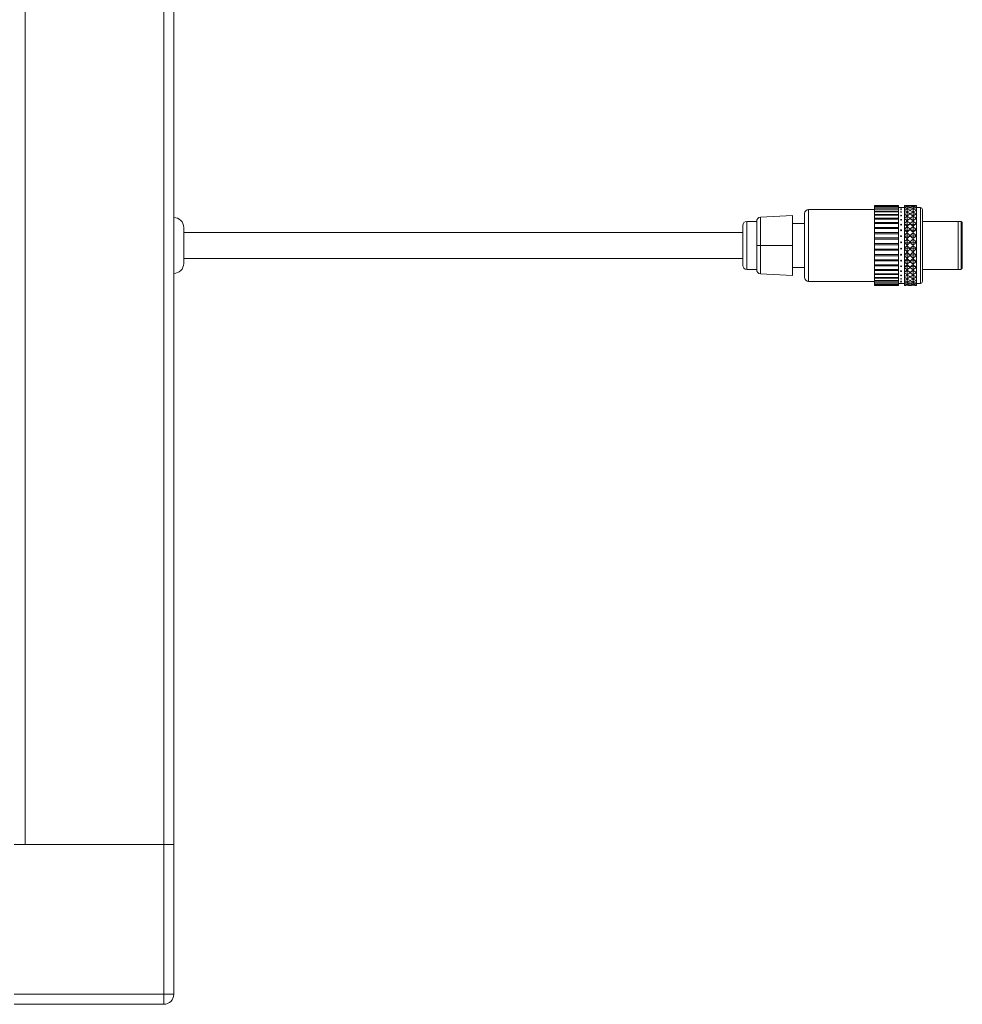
# Model space of a CAD drawing. Header units: millimetres. Extents: x 16 to 409, y 22 to 271.
# Tile 2 of 8: x 141 to 200, y 22 to 83. Entities that reach past the tile are written whole.
import ezdxf

# ---------------------------------------------------------------- set-up
doc = ezdxf.new("R2010")
doc.units = ezdxf.units.MM

msp = doc.modelspace()

# ---------------------------------------------------------------- linework, layer by layer
at = {"color": 7, "linetype": 'Continuous', "lineweight": 15}
for p, q in [((140.9119, 106.5055), (140.9119, 31.5055)), ((149.5798, 31.5055), (149.5798, 106.5055)), ((150.2048, 106.5055), (150.2048, 31.5055)), ((195.5798, 71.5052), (194.0798, 71.5052)), ((194.0798, 71.5052), (194.0798, 71.4862)), ((195.5798, 71.4862), (195.5798, 71.5052)), ((195.9548, 71.5052), (195.9548, 71.4769)), ((196.1213, 71.4326), (196.1213, 71.4957)), ((196.4963, 71.4326), (196.4963, 71.4957)), ((196.7048, 71.5055), (196.7048, 69.0055)), ((186.9417, 70.775), (188.9548, 70.8805)), ((188.9548, 69.0055), (188.9548, 70.8805)), ((189.7048, 67.0055), (189.7048, 71.0055)), ((189.9548, 71.2555), (189.9548, 66.7555)), ((195.5798, 71.4862), (194.0798, 71.4862)), ((194.0798, 71.4756), (194.0798, 71.4862)), ((195.5798, 71.4756), (194.0798, 71.4756)), ((194.0798, 71.4756), (194.0798, 71.4189)), ((195.5798, 71.4189), (194.0798, 71.4189)), ((194.0798, 71.3979), (194.0798, 71.4189)), ((195.5798, 71.3979), (194.0798, 71.3979)), ((194.0798, 71.3979), (194.0798, 71.3046)), ((195.5798, 71.3046), (194.0798, 71.3046)), ((194.0798, 71.2736), (194.0798, 71.3046)), ((195.5798, 71.2736), (194.0798, 71.2736)), ((194.0798, 71.2736), (194.0798, 71.1456)), ((195.5798, 71.1456), (194.0798, 71.1456)), ((194.0798, 71.1052), (194.0798, 71.1456)), ((195.5798, 71.1052), (194.0798, 71.1052)), ((194.0798, 71.1052), (194.0798, 70.9449)), ((195.5798, 70.9449), (194.0798, 70.9449)), ((194.0798, 70.8959), (194.0798, 70.9449)), ((195.5798, 70.8959), (194.0798, 70.8959)), ((194.0798, 70.8959), (194.0798, 70.7065)), ((195.5798, 71.4756), (195.5798, 71.4862)), ((195.5798, 71.4189), (195.5798, 71.4756)), ((195.5798, 71.3979), (195.5798, 71.4189)), ((195.5798, 71.3046), (195.5798, 71.3979)), ((195.5798, 71.2736), (195.5798, 71.3046)), ((195.5798, 71.1456), (195.5798, 71.2736)), ((195.5798, 71.1052), (195.5798, 71.1456)), ((195.5798, 70.9449), (195.5798, 71.1052)), ((195.5798, 70.8959), (195.5798, 70.9449)), ((195.5798, 70.7065), (195.5798, 70.8959)), ((195.7463, 70.8617), (195.7152, 70.8797)), ((195.7463, 71.3428), (195.7463, 71.353)), ((195.7463, 71.2416), (195.7463, 71.2616)), ((195.7463, 71.0794), (195.7463, 71.1087)), ((195.7463, 70.8617), (195.7463, 70.8985)), ((195.7463, 70.8617), (195.7775, 70.8797)), ((195.9548, 71.4769), (195.9548, 71.4654)), ((195.9548, 71.4654), (195.9548, 71.3812)), ((195.9548, 71.3812), (195.9548, 71.3584)), ((195.9548, 71.3584), (195.9548, 71.2206)), ((195.9548, 71.2206), (195.9548, 71.1873)), ((195.9548, 71.1873), (195.9548, 70.9996)), ((195.9548, 70.9996), (195.9548, 70.9579)), ((196.1213, 70.8617), (195.9548, 70.9579)), ((195.9548, 70.9579), (195.9548, 70.9566)), ((195.9548, 70.9566), (195.9548, 70.7243)), ((196.1213, 71.3008), (196.1213, 71.4253)), ((196.1213, 71.1064), (196.1213, 71.289)), ((196.1213, 70.8617), (196.1213, 71.0903)), ((196.1213, 70.8617), (196.3088, 70.97)), ((196.3088, 71.4737), (196.3088, 71.469)), ((196.3088, 71.3746), (196.3088, 71.3654)), ((196.3088, 71.2109), (196.3088, 71.1973)), ((196.3088, 70.9871), (196.3088, 70.97)), ((196.3088, 70.97), (196.3088, 70.9695)), ((196.4963, 70.8617), (196.3088, 70.97)), ((196.4963, 71.3008), (196.4963, 71.4253)), ((196.4963, 71.1064), (196.4963, 71.289)), ((196.4963, 70.8617), (196.4963, 71.0903)), ((196.4963, 70.8617), (196.6982, 70.9783)), ((196.9548, 66.6305), (196.9548, 71.3805)), ((197.0798, 71.2555), (197.0798, 66.7555)), ((186.0798, 70.5055), (186.0798, 67.5055)), ((186.7048, 69.0055), (186.7048, 70.5253)), ((186.9417, 70.775), (186.9417, 69.0055)), ((195.5798, 70.7065), (194.0798, 70.7065)), ((194.0798, 70.6498), (194.0798, 70.7065)), ((195.5798, 70.6498), (194.0798, 70.6498)), ((194.0798, 70.6498), (194.0798, 70.4349)), ((195.5798, 70.4349), (194.0798, 70.4349)), ((194.0798, 70.3717), (194.0798, 70.4349)), ((195.5798, 70.3717), (194.0798, 70.3717)), ((194.0798, 70.3717), (194.0798, 70.1356)), ((195.5798, 70.6498), (195.5798, 70.7065)), ((195.5798, 70.4349), (195.5798, 70.6498)), ((195.5798, 70.3717), (195.5798, 70.4349)), ((195.5798, 70.1356), (195.5798, 70.3717)), ((195.7463, 70.5986), (195.7152, 70.614)), ((195.7463, 70.292), (195.7152, 70.3045)), ((195.7463, 70.8617), (195.7463, 70.8606)), ((195.7463, 70.5986), (195.7463, 70.6366)), ((195.7463, 70.5986), (195.7775, 70.614)), ((195.7463, 70.5986), (195.7463, 70.5912)), ((195.7463, 70.292), (195.7463, 70.3302)), ((195.7463, 70.292), (195.7775, 70.3045)), ((195.7463, 70.292), (195.7463, 70.2785)), ((195.9548, 70.7243), (195.9548, 70.6812)), ((196.1213, 70.5986), (195.9548, 70.6812)), ((195.9548, 70.6812), (195.9548, 70.6728)), ((195.9548, 70.6728), (195.9548, 70.402)), ((195.9548, 70.402), (195.9548, 70.3587)), ((196.1213, 70.292), (195.9548, 70.3587)), ((195.9548, 70.3587), (195.9548, 70.3434)), ((195.9548, 70.3434), (195.9548, 70.0417)), ((196.1213, 70.8617), (196.1213, 70.8547)), ((196.1213, 70.5986), (196.1213, 70.8348)), ((196.1213, 70.5986), (196.3088, 70.6916)), ((196.1213, 70.5986), (196.1213, 70.5526)), ((196.1213, 70.292), (196.1213, 70.5294)), ((196.1213, 70.292), (196.3088, 70.3671)), ((196.1213, 70.292), (196.1213, 70.2083)), ((196.3088, 70.7092), (196.3088, 70.6916)), ((196.3088, 70.6916), (196.3088, 70.6881)), ((196.4963, 70.5986), (196.3088, 70.6916)), ((196.3088, 70.3848), (196.3088, 70.3671)), ((196.3088, 70.3671), (196.3088, 70.3609)), ((196.4963, 70.292), (196.3088, 70.3671)), ((196.4963, 70.8617), (196.4963, 70.8547)), ((196.4963, 70.5986), (196.4963, 70.8348)), ((196.4963, 70.5986), (196.6982, 70.6987)), ((196.4963, 70.5986), (196.4963, 70.5526)), ((196.4963, 70.292), (196.4963, 70.5294)), ((196.4963, 70.292), (196.6982, 70.3729)), ((196.4963, 70.292), (196.4963, 70.2083)), ((199.3298, 70.5055), (199.3298, 69.0055)), ((199.3298, 70.5055), (199.3298, 69.0055)), ((199.5048, 69.0055), (199.5048, 70.5055)), ((199.5798, 70.4305), (199.5798, 69.0055)), ((150.8298, 70.1305), (150.8298, 67.8805)), ((185.8298, 67.7555), (185.8298, 70.2555)), ((195.5798, 70.1356), (194.0798, 70.1356)), ((194.0798, 70.067), (194.0798, 70.1356)), ((195.5798, 70.067), (194.0798, 70.067)), ((194.0798, 70.067), (194.0798, 69.8142)), ((195.5798, 69.8142), (194.0798, 69.8142)), ((194.0798, 69.7417), (194.0798, 69.8142)), ((195.5798, 69.7417), (194.0798, 69.7417)), ((194.0798, 69.7417), (194.0798, 69.4771)), ((195.5798, 70.067), (195.5798, 70.1356)), ((195.5798, 69.8142), (195.5798, 70.067)), ((195.5798, 69.7417), (195.5798, 69.8142)), ((195.5798, 69.4771), (195.5798, 69.7417)), ((195.7463, 69.9504), (195.7152, 69.9595)), ((195.7463, 69.9504), (195.7463, 69.9877)), ((195.7463, 69.9504), (195.7775, 69.9595)), ((195.7463, 69.9504), (195.7463, 69.9312)), ((195.9548, 70.0417), (195.9548, 69.9993)), ((196.1213, 69.9504), (195.9548, 69.9993)), ((195.9548, 69.9993), (195.9548, 69.9776)), ((195.9548, 69.9776), (195.9548, 69.6531)), ((195.9548, 69.6531), (195.9548, 69.6128)), ((196.1213, 69.9504), (196.1213, 70.1824)), ((196.1213, 69.9504), (196.3088, 70.0055)), ((196.1213, 69.9504), (196.1213, 69.8311)), ((196.1213, 69.5829), (196.1213, 69.8033)), ((196.3088, 70.0228), (196.3088, 70.0055)), ((196.3088, 70.0055), (196.3088, 69.9966)), ((196.4963, 69.9504), (196.3088, 70.0055)), ((196.4963, 69.9504), (196.4963, 70.1824)), ((196.4963, 69.9504), (196.6982, 70.0097)), ((196.4963, 69.9504), (196.4963, 69.8311)), ((196.4963, 69.5829), (196.4963, 69.8033)), ((195.5798, 69.4771), (194.0798, 69.4771)), ((194.0798, 69.402), (194.0798, 69.4771)), ((195.5798, 69.402), (194.0798, 69.402)), ((194.0798, 69.402), (194.0798, 69.1308)), ((195.5798, 69.1308), (194.0798, 69.1308)), ((194.0798, 69.0546), (194.0798, 69.1308)), ((195.5798, 69.0546), (194.0798, 69.0546)), ((194.0798, 69.0546), (194.0798, 68.7821)), ((195.5798, 69.402), (195.5798, 69.4771)), ((195.5798, 69.1308), (195.5798, 69.402)), ((195.5798, 69.0546), (195.5798, 69.1308)), ((195.5798, 68.7821), (195.5798, 69.0546)), ((195.7463, 69.5829), (195.7152, 69.5885)), ((195.7463, 69.1997), (195.7152, 69.2016)), ((195.7463, 69.5829), (195.7463, 69.6184)), ((195.7463, 69.5829), (195.7775, 69.5885)), ((195.7463, 69.5829), (195.7463, 69.5585)), ((195.7463, 69.1997), (195.7463, 69.2324)), ((195.7463, 69.1997), (195.7775, 69.2016)), ((195.7463, 69.1997), (195.7463, 69.1708)), ((196.1213, 69.5829), (195.9548, 69.6128)), ((195.9548, 69.6128), (195.9548, 69.5852)), ((195.9548, 69.5852), (195.9548, 69.2468)), ((195.9548, 69.2468), (195.9548, 69.2098)), ((196.1213, 69.1997), (195.9548, 69.2098)), ((195.9548, 69.2098), (195.9548, 69.177)), ((195.9548, 69.177), (195.9548, 68.8339)), ((196.1213, 69.5829), (196.3088, 69.6166)), ((196.1213, 69.5829), (196.1213, 69.4315)), ((196.1213, 69.1997), (196.1213, 69.4025)), ((196.1213, 69.1997), (196.3088, 69.2111)), ((196.1213, 69.1997), (196.1213, 69.0202)), ((196.3088, 69.633), (196.3088, 69.6166)), ((196.3088, 69.6166), (196.3088, 69.6053)), ((196.4963, 69.5829), (196.3088, 69.6166)), ((196.3088, 69.2262), (196.3088, 69.2111)), ((196.3088, 69.2111), (196.3088, 69.1977)), ((196.4963, 69.1997), (196.3088, 69.2111)), ((196.4963, 69.5829), (196.6982, 69.6192)), ((196.4963, 69.5829), (196.4963, 69.4315)), ((196.4963, 69.1997), (196.4963, 69.4025)), ((196.4963, 69.1997), (196.6982, 69.2119)), ((196.4963, 69.1997), (196.4963, 69.0202)), ((186.7048, 67.4856), (186.7048, 69.0055)), ((186.7048, 69.0055), (186.9417, 69.0055)), ((186.9417, 69.0055), (188.9548, 69.0055)), ((186.9417, 69.0055), (186.9417, 67.236)), ((188.9548, 67.1305), (188.9548, 69.0055)), ((195.5798, 68.7821), (194.0798, 68.7821)), ((194.0798, 68.7063), (194.0798, 68.7821)), ((195.5798, 68.7063), (194.0798, 68.7063)), ((194.0798, 68.7063), (194.0798, 68.4377)), ((195.5798, 68.4377), (194.0798, 68.4377)), ((194.0798, 68.3638), (194.0798, 68.4377)), ((195.5798, 68.7063), (195.5798, 68.7821)), ((195.5798, 68.4377), (195.5798, 68.7063)), ((195.5798, 68.3638), (195.5798, 68.4377)), ((195.7463, 68.8112), (195.7152, 68.8094)), ((195.7463, 68.4281), (195.7152, 68.4225)), ((195.7463, 68.8112), (195.7463, 68.8401)), ((195.7463, 68.8112), (195.7775, 68.8094)), ((195.7463, 68.8112), (195.7463, 68.7786)), ((195.7463, 68.4281), (195.7463, 68.4524)), ((195.7463, 68.4281), (195.7775, 68.4225)), ((195.7463, 68.4281), (195.7463, 68.3926)), ((195.9548, 68.8339), (195.9548, 68.8012)), ((196.1213, 68.8112), (195.9548, 68.8012)), ((195.9548, 68.8012), (195.9548, 68.7642)), ((195.9548, 68.7642), (195.9548, 68.4258)), ((196.1213, 68.4281), (195.9548, 68.3981)), ((195.9548, 68.4258), (195.9548, 68.3981)), ((196.1213, 68.8112), (196.1213, 68.9908)), ((196.1213, 68.8112), (196.3088, 68.7999)), ((196.1213, 68.8112), (196.1213, 68.6085)), ((196.1213, 68.4281), (196.1213, 68.5795)), ((196.1213, 68.4281), (196.3088, 68.3944)), ((196.1213, 68.4281), (196.1213, 68.2077)), ((196.3088, 68.8133), (196.3088, 68.7999)), ((196.4963, 68.8112), (196.3088, 68.7999)), ((196.3088, 68.7999), (196.3088, 68.7848)), ((196.4963, 68.4281), (196.3088, 68.3944)), ((196.4963, 68.8112), (196.4963, 68.9908)), ((196.4963, 68.8112), (196.6982, 68.799)), ((196.4963, 68.8112), (196.4963, 68.6085)), ((196.4963, 68.4281), (196.4963, 68.5795)), ((196.4963, 68.4281), (196.6982, 68.3918)), ((196.4963, 68.4281), (196.4963, 68.2077)), ((196.7048, 69.0055), (196.7048, 66.5055)), ((199.3298, 69.0055), (199.3298, 67.5055)), ((199.3298, 69.0055), (199.3298, 67.5055)), ((199.5048, 67.5055), (199.5048, 69.0055)), ((199.5798, 69.0055), (199.5798, 67.5805)), ((195.5798, 68.3638), (194.0798, 68.3638)), ((194.0798, 68.3638), (194.0798, 68.1044)), ((195.5798, 68.1044), (194.0798, 68.1044)), ((194.0798, 68.0337), (194.0798, 68.1044)), ((195.5798, 68.0337), (194.0798, 68.0337)), ((194.0798, 68.0337), (194.0798, 67.7887)), ((195.5798, 68.1044), (195.5798, 68.3638)), ((195.5798, 68.0337), (195.5798, 68.1044)), ((195.5798, 67.7887), (195.5798, 68.0337)), ((195.7463, 68.0606), (195.7152, 68.0515)), ((195.7463, 68.0606), (195.7463, 68.0798)), ((195.7463, 68.0606), (195.7775, 68.0515)), ((195.7463, 68.0606), (195.7463, 68.0233)), ((195.9548, 68.3981), (195.9548, 68.3579)), ((195.9548, 68.3579), (195.9548, 68.0334)), ((196.1213, 68.0606), (195.9548, 68.0116)), ((195.9548, 68.0334), (195.9548, 68.0116)), ((195.9548, 68.0116), (195.9548, 67.9693)), ((195.9548, 67.9693), (195.9548, 67.6676)), ((196.1213, 68.0606), (196.1213, 68.1798)), ((196.1213, 68.0606), (196.3088, 68.0055)), ((196.1213, 68.0606), (196.1213, 67.8286)), ((196.1213, 67.719), (196.1213, 67.8027)), ((196.3088, 68.4056), (196.3088, 68.3944)), ((196.3088, 68.3944), (196.3088, 68.3779)), ((196.4963, 68.0606), (196.3088, 68.0055)), ((196.3088, 68.0144), (196.3088, 68.0055)), ((196.3088, 68.0055), (196.3088, 67.9882)), ((196.4963, 68.0606), (196.4963, 68.1798)), ((196.4963, 68.0606), (196.6982, 68.0012)), ((196.4963, 68.0606), (196.4963, 67.8286)), ((196.4963, 67.719), (196.4963, 67.8027)), ((186.9417, 67.236), (188.9548, 67.1305)), ((195.5798, 67.7887), (194.0798, 67.7887)), ((194.0798, 67.7226), (194.0798, 67.7887)), ((195.5798, 67.7226), (194.0798, 67.7226)), ((194.0798, 67.7226), (194.0798, 67.4966)), ((195.5798, 67.4966), (194.0798, 67.4966)), ((194.0798, 67.4365), (194.0798, 67.4966)), ((195.5798, 67.4365), (194.0798, 67.4365)), ((194.0798, 67.4365), (194.0798, 67.2338)), ((195.5798, 67.2338), (194.0798, 67.2338)), ((194.0798, 67.1809), (194.0798, 67.2338)), ((195.5798, 67.1809), (194.0798, 67.1809)), ((194.0798, 67.1809), (194.0798, 67.0056)), ((195.5798, 67.7226), (195.5798, 67.7887)), ((195.5798, 67.4966), (195.5798, 67.7226)), ((195.5798, 67.4365), (195.5798, 67.4966)), ((195.5798, 67.2338), (195.5798, 67.4365)), ((195.5798, 67.1809), (195.5798, 67.2338)), ((195.5798, 67.0056), (195.5798, 67.1809)), ((195.7463, 67.719), (195.7152, 67.7065)), ((195.7463, 67.4124), (195.7152, 67.3969)), ((195.7463, 67.719), (195.7463, 67.7324)), ((195.7463, 67.719), (195.7775, 67.7065)), ((195.7463, 67.719), (195.7463, 67.6808)), ((195.7463, 67.4124), (195.7463, 67.4198)), ((195.7463, 67.4124), (195.7775, 67.3969)), ((195.7463, 67.4124), (195.7463, 67.3744)), ((196.1213, 67.719), (195.9548, 67.6523)), ((195.9548, 67.6676), (195.9548, 67.6523)), ((195.9548, 67.6523), (195.9548, 67.6089)), ((195.9548, 67.6089), (195.9548, 67.3382)), ((196.1213, 67.4124), (195.9548, 67.3298)), ((195.9548, 67.3382), (195.9548, 67.3298)), ((195.9548, 67.3298), (195.9548, 67.2867)), ((195.9548, 67.2867), (195.9548, 67.0543)), ((196.1213, 67.719), (196.3088, 67.6439)), ((196.1213, 67.719), (196.1213, 67.4816)), ((196.1213, 67.4124), (196.1213, 67.4584)), ((196.1213, 67.4124), (196.3088, 67.3194)), ((196.1213, 67.4124), (196.1213, 67.1762)), ((196.4963, 67.719), (196.3088, 67.6439)), ((196.3088, 67.6501), (196.3088, 67.6439)), ((196.3088, 67.6439), (196.3088, 67.6262)), ((196.4963, 67.4124), (196.3088, 67.3194)), ((196.3088, 67.3228), (196.3088, 67.3194)), ((196.3088, 67.3194), (196.3088, 67.3018)), ((196.4963, 67.719), (196.6982, 67.6381)), ((196.4963, 67.719), (196.4963, 67.4816)), ((196.4963, 67.4124), (196.4963, 67.4584)), ((196.4963, 67.4124), (196.6982, 67.3123)), ((196.4963, 67.4124), (196.4963, 67.1762)), ((195.5798, 67.0056), (194.0798, 67.0056)), ((194.0798, 66.9608), (194.0798, 67.0056)), ((195.5798, 66.9608), (194.0798, 66.9608)), ((194.0798, 66.9608), (194.0798, 66.8163)), ((195.5798, 66.8163), (194.0798, 66.8163)), ((194.0798, 66.7805), (194.0798, 66.8163)), ((195.5798, 66.7805), (194.0798, 66.7805)), ((194.0798, 66.7805), (194.0798, 66.6696)), ((195.5798, 66.6696), (194.0798, 66.6696)), ((194.0798, 66.6435), (194.0798, 66.6696)), ((195.5798, 66.6435), (194.0798, 66.6435)), ((194.0798, 66.6435), (194.0798, 66.5683)), ((195.5798, 66.5683), (194.0798, 66.5683)), ((194.0798, 66.5525), (194.0798, 66.5683)), ((195.5798, 66.9608), (195.5798, 67.0056)), ((195.5798, 66.8163), (195.5798, 66.9608)), ((195.5798, 66.7805), (195.5798, 66.8163)), ((195.5798, 66.6696), (195.5798, 66.7805)), ((195.5798, 66.6435), (195.5798, 66.6696)), ((195.5798, 66.5683), (195.5798, 66.6435)), ((195.5798, 66.5525), (195.5798, 66.5683)), ((195.7463, 67.1493), (195.7152, 67.1313)), ((195.7463, 67.1493), (195.7463, 67.1504)), ((195.7463, 67.1493), (195.7775, 67.1313)), ((195.7463, 67.1493), (195.7463, 67.1125)), ((195.7463, 66.9316), (195.7463, 66.9022)), ((195.7463, 66.7694), (195.7463, 66.7493)), ((195.7463, 66.6682), (195.7463, 66.658)), ((196.1213, 67.1493), (195.9548, 67.0531)), ((195.9548, 67.0543), (195.9548, 67.0531)), ((195.9548, 67.0531), (195.9548, 67.0113)), ((195.9548, 67.0113), (195.9548, 66.8237)), ((195.9548, 66.8237), (195.9548, 66.7904)), ((195.9548, 66.7904), (195.9548, 66.6525)), ((195.9548, 66.6525), (195.9548, 66.6298)), ((195.9548, 66.6298), (195.9548, 66.5456)), ((196.1213, 67.1493), (196.1213, 67.1562)), ((196.1213, 67.1493), (196.3088, 67.0409)), ((196.1213, 67.1493), (196.1213, 66.9207)), ((196.1213, 66.9046), (196.1213, 66.722)), ((196.1213, 66.7102), (196.1213, 66.5856)), ((196.1213, 66.5784), (196.1213, 66.5153)), ((196.4963, 67.1493), (196.3088, 67.0409)), ((196.3088, 67.0414), (196.3088, 67.0409)), ((196.3088, 67.0409), (196.3088, 67.0239)), ((196.3088, 66.8136), (196.3088, 66.8)), ((196.3088, 66.6456), (196.3088, 66.6363)), ((196.4963, 67.1493), (196.4963, 67.1562)), ((196.4963, 67.1493), (196.6982, 67.0326)), ((196.4963, 67.1493), (196.4963, 66.9207)), ((196.4963, 66.9046), (196.4963, 66.722)), ((196.4963, 66.7102), (196.4963, 66.5856)), ((196.4963, 66.5784), (196.4963, 66.5153)), ((195.5798, 66.5525), (194.0798, 66.5525)), ((194.0798, 66.5525), (194.0798, 66.5145)), ((195.5798, 66.5145), (194.0798, 66.5145)), ((194.0798, 66.5092), (194.0798, 66.5145)), ((195.5798, 66.5092), (194.0798, 66.5092)), ((195.5798, 66.5145), (195.5798, 66.5525)), ((195.5798, 66.5092), (195.5798, 66.5145)), ((195.9548, 66.5456), (195.9548, 66.5341)), ((195.9548, 66.5341), (195.9548, 66.5057)), ((196.3088, 66.542), (196.3088, 66.5373)), ((140.2048, 31.5055), (149.5798, 31.5055)), ((140.9119, 31.5055), (149.5798, 31.5055)), ((150.2048, 31.5055), (149.5798, 31.5055)), ((149.5798, 22.1305), (149.5798, 31.5055)), ((149.5798, 31.5055), (150.2048, 31.5055)), ((150.2048, 31.5055), (150.2048, 22.1305)), ((140.2048, 22.1305), (149.5798, 22.1305)), ((149.5798, 22.1305), (150.2048, 22.1305)), ((149.5798, 22.1305), (149.5798, 21.5055)), ((149.5798, 21.5055), (140.2048, 21.5055))]:
    msp.add_line(p, q, dxfattribs=at)
for centre, radius, start, end in [((189.9548, 71.0055), 0.25, 90, 180), ((196.9548, 71.2555), 0.125, 0, 90), ((150.2048, 70.1305), 0.625, 0, 90), ((186.0798, 70.2555), 0.25, 90, 180), ((186.9548, 70.5253), 0.25, 93, 180), ((150.2048, 67.8805), 0.625, 270, 0), ((186.0798, 67.7555), 0.25, 180, 270), ((186.9548, 67.4856), 0.25, 180, 267), ((189.9548, 67.0055), 0.25, 180, 270), ((196.9548, 66.7555), 0.125, 270, 0), ((149.5798, 22.1305), 0.625, 270, 0)]:
    msp.add_arc(centre, radius, start, end, dxfattribs=at)
for centre, major_axis, ratio, start_param, end_param in [((199.3337, 69.0055), (4.1865, -2.2107), 0.2788414, 2.5789646, 2.6417531), ((199.3337, 69.0055), (4.1713, -2.0227), 0.3522303, 2.6019411, 2.6647296), ((192.9089, 69.0055), (4.1865, 2.2107), 0.2788414, 0.4915548, 0.562628), ((192.9089, 69.0055), (4.1713, 2.0227), 0.3522303, 0.4685783, 0.5396515), ((199.7087, 69.0055), (4.1865, -2.2107), 0.2788414, 2.5789646, 2.6500379), ((199.7087, 69.0055), (4.1713, -2.0227), 0.3522303, 2.6019411, 2.6730143), ((193.2839, 69.0055), (4.1865, 2.2107), 0.2788414, 0.4858384, 0.562628), ((193.2839, 69.0055), (4.1713, 2.0227), 0.3522303, 0.4628619, 0.5396515), ((198.9587, 69.0055), (3.9772, -2.1002), 0.2788414, 2.6427595, 2.6557543), ((198.9587, 69.0055), (3.9627, -1.9216), 0.3522303, 2.665736, 2.6787308), ((198.9587, 69.0055), (3.9939, -2.2289), 0.2053473, 2.6106672, 2.6236619), ((198.9587, 69.0055), (3.9564, -1.681), 0.4240761, 2.6748325, 2.6878272), ((198.9587, 69.0055), (4.0084, -2.3151), 0.1322511, 2.5728012, 2.585796), ((198.9587, 69.0055), (3.9642, -1.3599), 0.4911811, 2.6634939, 2.6764886), ((198.9587, 69.0055), (4.0176, -2.3629), 0.0595822, 2.5315948, 2.5445895), ((198.9587, 69.0055), (3.9873, -0.9363), 0.5474087, 2.6244044, 2.6373991), ((198.9587, 69.0055), (4.02, -2.3744), 0.0128565, 3.7812177, 3.7942124), ((192.5339, 69.0055), (3.9772, 2.1002), 0.2788414, 0.4858384, 0.4988331), ((192.5339, 69.0055), (3.9627, 1.9216), 0.3522303, 0.4628619, 0.4758566), ((192.5339, 69.0055), (3.9939, 2.2289), 0.2053473, 0.5179307, 0.5309255), ((192.5339, 69.0055), (3.9564, 1.681), 0.4240761, 0.4537654, 0.4667602), ((192.5339, 69.0055), (4.0084, 2.3151), 0.1322511, 0.5557967, 0.5687914), ((192.5339, 69.0055), (3.9642, 1.3599), 0.4911811, 0.4651041, 0.4780988), ((192.5339, 69.0055), (4.0176, 2.3629), 0.0595822, 0.5970031, 0.6099979), ((192.5339, 69.0055), (3.9873, 0.9363), 0.5474087, 0.5041936, 0.5171883), ((192.5339, 69.0055), (4.02, 2.3744), 0.0128565, 5.6305655, 5.6435603), ((199.3337, 69.0055), (4.2041, -2.3462), 0.2053473, 2.5468723, 2.6096608), ((199.3337, 69.0055), (4.1646, -1.7694), 0.4240761, 2.6110376, 2.6738261), ((199.3337, 69.0055), (4.2194, -2.4369), 0.1322511, 2.5090063, 2.5717948), ((199.3337, 69.0055), (4.1728, -1.4315), 0.4911811, 2.599699, 2.6624874), ((199.3337, 69.0055), (4.2291, -2.4873), 0.0595822, 2.4677999, 2.5305884), ((199.3337, 69.0055), (4.1971, -0.9855), 0.5474087, 2.5606095, 2.623398), ((199.3337, 69.0055), (4.2315, -2.4994), 0.0128565, 3.7952188, 3.8580073), ((192.9089, 69.0055), (4.2041, 2.3462), 0.2053473, 0.5236471, 0.5947204), ((192.9089, 69.0055), (4.1646, 1.7694), 0.4240761, 0.4594819, 0.5305551), ((192.9089, 69.0055), (4.2194, 2.4369), 0.1322511, 0.5615131, 0.6325863), ((192.9089, 69.0055), (4.1728, 1.4315), 0.4911811, 0.4708205, 0.5418937), ((192.9089, 69.0055), (4.2291, 2.4873), 0.0595822, 0.6027195, 0.6737928), ((192.9089, 69.0055), (4.1971, 0.9855), 0.5474087, 0.50991, 0.5809832), ((192.9089, 69.0055), (4.2315, 2.4994), 0.0128565, 5.5667707, 5.6378439), ((199.7087, 69.0055), (4.2041, -2.3462), 0.2053473, 2.5468723, 2.6179455), ((199.7087, 69.0055), (4.1646, -1.7694), 0.4240761, 2.6110376, 2.6821108), ((199.7087, 69.0055), (4.2194, -2.4369), 0.1322511, 2.5090063, 2.5800796), ((199.7087, 69.0055), (4.1728, -1.4315), 0.4911811, 2.599699, 2.6707722), ((199.7087, 69.0055), (4.2291, -2.4873), 0.0595822, 2.4677999, 2.5388731), ((199.7087, 69.0055), (4.1971, -0.9855), 0.5474087, 2.5606095, 2.6316827), ((199.7087, 69.0055), (4.2315, -2.4994), 0.0128565, 3.7869341, 3.8580073), ((193.2839, 69.0055), (4.2041, 2.3462), 0.2053473, 0.5179307, 0.5947204), ((193.2839, 69.0055), (4.1646, 1.7694), 0.4240761, 0.4537654, 0.5305551), ((193.2839, 69.0055), (4.2194, 2.4369), 0.1322511, 0.5557967, 0.6325863), ((193.2839, 69.0055), (4.1728, 1.4315), 0.4911811, 0.4651041, 0.5418937), ((193.2839, 69.0055), (4.2291, 2.4873), 0.0595822, 0.5970031, 0.6737928), ((193.2839, 69.0055), (4.1971, 0.9855), 0.5474087, 0.5041936, 0.5809832), ((193.2839, 69.0055), (4.2315, 2.4994), 0.0128565, 5.5667707, 5.6435603), ((198.9587, 69.0055), (4.0132, -0.4031), 0.5832126, 2.5550753, 2.56807), ((198.9587, 69.0055), (4.0151, -2.3501), 0.0853468, 3.8235387, 3.8365334), ((198.9587, 69.0055), (4.0185, 0.1939), 0.5890505, 2.4681516, 2.4811463), ((198.9587, 69.0055), (4.0037, -2.289), 0.1581529, 3.8637985, 3.8767932), ((192.5339, 69.0055), (4.0132, 0.4031), 0.5832126, 0.5735227, 0.5865174), ((192.5339, 69.0055), (4.0151, 2.3501), 0.0853468, 5.5882445, 5.6012393), ((192.5339, 69.0055), (4.0185, -0.1939), 0.5890505, 0.6604464, 0.6734411), ((192.5339, 69.0055), (4.0037, 2.289), 0.1581529, 5.5479847, 5.5609795), ((199.3337, 69.0055), (4.2244, -0.4243), 0.5832126, 2.4912804, 2.5540689), ((199.3337, 69.0055), (4.2264, -2.4738), 0.0853468, 3.8375398, 3.9003283), ((199.3337, 69.0055), (4.23, 0.2041), 0.5890505, 2.4043567, 2.4671452), ((199.3337, 69.0055), (4.2145, -2.4095), 0.1581529, 3.8777996, 3.9405881), ((192.9089, 69.0055), (4.2244, 0.4243), 0.5832126, 0.5792391, 0.6503123), ((192.9089, 69.0055), (4.2264, 2.4738), 0.0853468, 5.5244496, 5.5955228), ((192.9089, 69.0055), (4.23, -0.2041), 0.5890505, 0.6661628, 0.737236), ((192.9089, 69.0055), (4.2145, 2.4095), 0.1581529, 5.4841898, 5.555263), ((199.7087, 69.0055), (4.2244, -0.4243), 0.5832126, 2.4912804, 2.5623536), ((199.7087, 69.0055), (4.2264, -2.4738), 0.0853468, 3.8292551, 3.9003283), ((199.7087, 69.0055), (4.23, 0.2041), 0.5890505, 2.4043567, 2.4754299), ((199.7087, 69.0055), (4.2145, -2.4095), 0.1581529, 3.8695149, 3.9405881), ((193.2839, 69.0055), (4.2244, 0.4243), 0.5832126, 0.5735227, 0.6503123), ((193.2839, 69.0055), (4.2264, 2.4738), 0.0853468, 5.5244496, 5.6012393), ((193.2839, 69.0055), (4.23, -0.2041), 0.5890505, 0.6604464, 0.737236), ((193.2839, 69.0055), (4.2145, 2.4095), 0.1581529, 5.4841898, 5.5609795), ((198.9587, 69.0055), (3.9973, 0.7586), 0.5630238, 2.3901207, 2.4031155), ((198.9587, 69.0055), (3.9881, -2.1884), 0.2314114, 3.8999301, 3.9129248), ((192.5339, 69.0055), (3.9973, -0.7586), 0.5630238, 0.7384772, 0.7514719), ((192.5339, 69.0055), (3.9881, 2.1884), 0.2314114, 5.5118531, 5.5248479), ((199.3337, 69.0055), (4.2077, 0.7985), 0.5630238, 2.3263259, 2.3891143), ((199.3337, 69.0055), (4.1979, -2.3035), 0.2314114, 3.9139312, 3.9767197), ((199.3337, 69.0055), (4.1799, 1.2865), 0.5128219, 2.2762206, 2.3390091), ((192.9089, 69.0055), (4.2077, -0.7985), 0.5630238, 0.7441936, 0.8152668), ((192.9089, 69.0055), (4.1979, 2.3035), 0.2314114, 5.4480582, 5.5191314), ((192.9089, 69.0055), (4.1799, -1.2865), 0.5128219, 0.7942989, 0.8653721), ((199.7087, 69.0055), (4.2077, 0.7985), 0.5630238, 2.3263259, 2.3973991), ((199.7087, 69.0055), (4.1979, -2.3035), 0.2314114, 3.9056465, 3.9767197), ((199.7087, 69.0055), (4.1799, 1.2865), 0.5128219, 2.2762206, 2.3472938), ((193.2839, 69.0055), (4.2077, -0.7985), 0.5630238, 0.7384772, 0.8152668), ((193.2839, 69.0055), (4.1979, 2.3035), 0.2314114, 5.4480582, 5.5248479), ((193.2839, 69.0055), (4.1799, -1.2865), 0.5128219, 0.7885825, 0.8653721), ((198.9587, 69.0055), (3.9709, 1.2222), 0.5128219, 2.3400155, 2.3530102), ((198.9587, 69.0055), (3.9715, -2.043), 0.3049613, 3.9292301, 3.9422248), ((198.9587, 69.0055), (3.9573, 1.5773), 0.4486898, 2.3195979, 2.3325927), ((198.9587, 69.0055), (3.9592, -1.844), 0.378036, 3.9479131, 3.9609079), ((192.5339, 69.0055), (3.9709, -1.2222), 0.5128219, 0.7885825, 0.8015772), ((192.5339, 69.0055), (3.9715, 2.043), 0.3049613, 5.4825532, 5.4955479), ((192.5339, 69.0055), (3.9573, -1.5773), 0.4486898, 0.809, 0.8219947), ((192.5339, 69.0055), (3.9592, 1.844), 0.378036, 5.4638701, 5.4768648), ((199.3337, 69.0055), (4.1805, -2.1505), 0.3049613, 3.9432312, 4.0060197), ((199.3337, 69.0055), (4.1656, 1.6603), 0.4486898, 2.255803, 2.3185915), ((199.3337, 69.0055), (4.1675, -1.9411), 0.378036, 3.9619143, 4.0247027), ((192.9089, 69.0055), (4.1805, 2.1505), 0.3049613, 5.4187583, 5.4898315), ((192.9089, 69.0055), (4.1656, -1.6603), 0.4486898, 0.8147164, 0.8857896), ((192.9089, 69.0055), (4.1675, 1.9411), 0.378036, 5.4000752, 5.4711484), ((199.7087, 69.0055), (4.1805, -2.1505), 0.3049613, 3.9349465, 4.0060197), ((199.7087, 69.0055), (4.1656, 1.6603), 0.4486898, 2.255803, 2.3268763), ((199.7087, 69.0055), (4.1675, -1.9411), 0.378036, 3.9536295, 4.0247027), ((193.2839, 69.0055), (4.1805, 2.1505), 0.3049613, 5.4187583, 5.4955479), ((193.2839, 69.0055), (4.1656, -1.6603), 0.4486898, 0.809, 0.8857896), ((193.2839, 69.0055), (4.1675, 1.9411), 0.378036, 5.4000752, 5.4768648), ((198.9587, 69.0055), (3.9592, 1.844), 0.378036, 2.3222775, 2.3352722), ((198.9587, 69.0055), (3.9573, -1.5773), 0.4486898, 3.9505926, 3.9635874), ((198.9587, 69.0055), (3.9715, 2.043), 0.3049613, 2.3409605, 2.3539552), ((198.9587, 69.0055), (3.9709, -1.2222), 0.5128219, 3.9301751, 3.9431699), ((192.5339, 69.0055), (3.9592, -1.844), 0.378036, 0.8063205, 0.8193152), ((192.5339, 69.0055), (3.9573, 1.5773), 0.4486898, 5.4611906, 5.4741853), ((192.5339, 69.0055), (3.9715, -2.043), 0.3049613, 0.7876374, 0.8006322), ((192.5339, 69.0055), (3.9709, 1.2222), 0.5128219, 5.4816081, 5.4946028), ((199.3337, 69.0055), (4.1675, 1.9411), 0.378036, 2.2584826, 2.3212711), ((199.3337, 69.0055), (4.1656, -1.6603), 0.4486898, 3.9645938, 4.0273823), ((199.3337, 69.0055), (4.1805, 2.1505), 0.3049613, 2.2771656, 2.3399541), ((192.9089, 69.0055), (4.1675, -1.9411), 0.378036, 0.8120369, 0.8831101), ((192.9089, 69.0055), (4.1656, 1.6603), 0.4486898, 5.3973957, 5.4684689), ((192.9089, 69.0055), (4.1805, -2.1505), 0.3049613, 0.7933538, 0.864427), ((199.7087, 69.0055), (4.1675, 1.9411), 0.378036, 2.2584826, 2.3295558), ((199.7087, 69.0055), (4.1656, -1.6603), 0.4486898, 3.9563091, 4.0273823), ((199.7087, 69.0055), (4.1805, 2.1505), 0.3049613, 2.2771656, 2.3482388), ((193.2839, 69.0055), (4.1675, -1.9411), 0.378036, 0.8063205, 0.8831101), ((193.2839, 69.0055), (4.1656, 1.6603), 0.4486898, 5.3973957, 5.4741853), ((193.2839, 69.0055), (4.1805, -2.1505), 0.3049613, 0.7876374, 0.864427), ((198.9587, 69.0055), (3.9881, 2.1884), 0.2314114, 2.3702605, 2.3832552), ((198.9587, 69.0055), (3.9973, -0.7586), 0.5630238, 3.8800698, 3.8930646), ((192.5339, 69.0055), (3.9881, -2.1884), 0.2314114, 0.7583375, 0.7713322), ((192.5339, 69.0055), (3.9973, 0.7586), 0.5630238, 5.5317134, 5.5447081), ((199.3337, 69.0055), (4.1799, -1.2865), 0.5128219, 3.9441763, 4.0069647), ((199.3337, 69.0055), (4.1979, 2.3035), 0.2314114, 2.3064656, 2.3692541), ((199.3337, 69.0055), (4.2077, -0.7985), 0.5630238, 3.894071, 3.9568595), ((199.3337, 69.0055), (4.2145, 2.4095), 0.1581529, 2.3425972, 2.4053857), ((192.9089, 69.0055), (4.1799, 1.2865), 0.5128219, 5.4178132, 5.4888864), ((192.9089, 69.0055), (4.1979, -2.3035), 0.2314114, 0.7640539, 0.8351271), ((192.9089, 69.0055), (4.2077, 0.7985), 0.5630238, 5.4679185, 5.5389917), ((192.9089, 69.0055), (4.2145, -2.4095), 0.1581529, 0.7279223, 0.7989955), ((199.7087, 69.0055), (4.1799, -1.2865), 0.5128219, 3.9358915, 4.0069647), ((199.7087, 69.0055), (4.1979, 2.3035), 0.2314114, 2.3064656, 2.3775388), ((199.7087, 69.0055), (4.2077, -0.7985), 0.5630238, 3.8857862, 3.9568595), ((199.7087, 69.0055), (4.2145, 2.4095), 0.1581529, 2.3425972, 2.4136704), ((193.2839, 69.0055), (4.1799, 1.2865), 0.5128219, 5.4178132, 5.4946028), ((193.2839, 69.0055), (4.1979, -2.3035), 0.2314114, 0.7583375, 0.8351271), ((193.2839, 69.0055), (4.2077, 0.7985), 0.5630238, 5.4679185, 5.5447081), ((193.2839, 69.0055), (4.2145, -2.4095), 0.1581529, 0.7222058, 0.7989955), ((198.9587, 69.0055), (4.0037, 2.289), 0.1581529, 2.4063921, 2.4193868), ((198.9587, 69.0055), (4.0185, -0.1939), 0.5890505, 3.802039, 3.8150337), ((198.9587, 69.0055), (4.0151, 2.3501), 0.0853468, 2.4466519, 2.4596466), ((198.9587, 69.0055), (4.0132, 0.4031), 0.5832126, 3.7151153, 3.72811), ((192.5339, 69.0055), (4.0037, -2.289), 0.1581529, 0.7222058, 0.7352006), ((192.5339, 69.0055), (4.0185, 0.1939), 0.5890505, 5.6097442, 5.622739), ((192.5339, 69.0055), (4.0151, -2.3501), 0.0853468, 0.681946, 0.6949408), ((192.5339, 69.0055), (4.0132, -0.4031), 0.5832126, 5.6966679, 5.7096626), ((199.3337, 69.0055), (4.23, -0.2041), 0.5890505, 3.8160401, 3.8788286), ((199.3337, 69.0055), (4.2264, 2.4738), 0.0853468, 2.382857, 2.4456455), ((199.3337, 69.0055), (4.2244, 0.4243), 0.5832126, 3.7291165, 3.7919049), ((192.9089, 69.0055), (4.23, 0.2041), 0.5890505, 5.5459493, 5.6170225), ((192.9089, 69.0055), (4.2264, -2.4738), 0.0853468, 0.6876625, 0.7587357), ((192.9089, 69.0055), (4.2244, -0.4243), 0.5832126, 5.632873, 5.7039462), ((199.7087, 69.0055), (4.23, -0.2041), 0.5890505, 3.8077554, 3.8788286), ((199.7087, 69.0055), (4.2264, 2.4738), 0.0853468, 2.382857, 2.4539302), ((199.7087, 69.0055), (4.2244, 0.4243), 0.5832126, 3.7208317, 3.7919049), ((193.2839, 69.0055), (4.23, 0.2041), 0.5890505, 5.5459493, 5.622739), ((193.2839, 69.0055), (4.2264, -2.4738), 0.0853468, 0.681946, 0.7587357), ((193.2839, 69.0055), (4.2244, -0.4243), 0.5832126, 5.632873, 5.7096626), ((198.9587, 69.0055), (4.02, 2.3744), 0.0128565, 2.4889729, 2.5019676), ((198.9587, 69.0055), (3.9873, 0.9363), 0.5474087, 3.6457862, 3.6587809), ((198.9587, 69.0055), (4.0176, 2.3629), 0.0595822, 3.7385958, 3.7515905), ((198.9587, 69.0055), (3.9642, 1.3599), 0.4911811, 3.6066967, 3.6196915), ((198.9587, 69.0055), (4.0084, 2.3151), 0.1322511, 3.6973893, 3.7103841), ((198.9587, 69.0055), (3.9564, 1.681), 0.4240761, 3.5953581, 3.6083528), ((198.9587, 69.0055), (3.9939, 2.2289), 0.2053473, 3.6595234, 3.6725181), ((198.9587, 69.0055), (3.9627, 1.9216), 0.3522303, 3.6044546, 3.6174493), ((198.9587, 69.0055), (3.9772, 2.1002), 0.2788414, 3.627431, 3.6404258), ((192.5339, 69.0055), (4.02, -2.3744), 0.0128565, 0.639625, 0.6526198), ((192.5339, 69.0055), (3.9873, -0.9363), 0.5474087, 5.765997, 5.7789918), ((192.5339, 69.0055), (4.0176, -2.3629), 0.0595822, 5.6731874, 5.6861822), ((192.5339, 69.0055), (3.9642, -1.3599), 0.4911811, 5.8050865, 5.8180812), ((192.5339, 69.0055), (4.0084, -2.3151), 0.1322511, 5.7143939, 5.7273886), ((192.5339, 69.0055), (3.9564, -1.681), 0.4240761, 5.8164251, 5.8294199), ((192.5339, 69.0055), (3.9939, -2.2289), 0.2053473, 5.7522598, 5.7652546), ((192.5339, 69.0055), (3.9627, -1.9216), 0.3522303, 5.8073287, 5.8203234), ((192.5339, 69.0055), (3.9772, -2.1002), 0.2788414, 5.7843522, 5.7973469), ((199.3337, 69.0055), (4.2315, 2.4994), 0.0128565, 2.425178, 2.4879665), ((199.3337, 69.0055), (4.1971, 0.9855), 0.5474087, 3.6597873, 3.7225758), ((199.3337, 69.0055), (4.2291, 2.4873), 0.0595822, 3.7525969, 3.8153854), ((199.3337, 69.0055), (4.1728, 1.4315), 0.4911811, 3.6206979, 3.6834863), ((199.3337, 69.0055), (4.2194, 2.4369), 0.1322511, 3.7113905, 3.774179), ((199.3337, 69.0055), (4.1646, 1.7694), 0.4240761, 3.6093592, 3.6721477), ((199.3337, 69.0055), (4.2041, 2.3462), 0.2053473, 3.6735245, 3.736313), ((192.9089, 69.0055), (4.2315, -2.4994), 0.0128565, 0.6453414, 0.7164147), ((192.9089, 69.0055), (4.1971, -0.9855), 0.5474087, 5.7022021, 5.7732753), ((192.9089, 69.0055), (4.2291, -2.4873), 0.0595822, 5.6093926, 5.6804658), ((192.9089, 69.0055), (4.1728, -1.4315), 0.4911811, 5.7412916, 5.8123648), ((192.9089, 69.0055), (4.2194, -2.4369), 0.1322511, 5.650599, 5.7216722), ((192.9089, 69.0055), (4.1646, -1.7694), 0.4240761, 5.7526302, 5.8237034), ((192.9089, 69.0055), (4.2041, -2.3462), 0.2053473, 5.688465, 5.7595382), ((199.7087, 69.0055), (4.2315, 2.4994), 0.0128565, 2.425178, 2.4962512), ((199.7087, 69.0055), (4.1971, 0.9855), 0.5474087, 3.6515026, 3.7225758), ((199.7087, 69.0055), (4.2291, 2.4873), 0.0595822, 3.7443122, 3.8153854), ((199.7087, 69.0055), (4.1728, 1.4315), 0.4911811, 3.6124131, 3.6834863), ((199.7087, 69.0055), (4.2194, 2.4369), 0.1322511, 3.7031058, 3.774179), ((199.7087, 69.0055), (4.1646, 1.7694), 0.4240761, 3.6010745, 3.6721477), ((199.7087, 69.0055), (4.2041, 2.3462), 0.2053473, 3.6652398, 3.736313), ((193.2839, 69.0055), (4.2315, -2.4994), 0.0128565, 0.639625, 0.7164147), ((193.2839, 69.0055), (4.1971, -0.9855), 0.5474087, 5.7022021, 5.7789918), ((193.2839, 69.0055), (4.2291, -2.4873), 0.0595822, 5.6093926, 5.6861822), ((193.2839, 69.0055), (4.1728, -1.4315), 0.4911811, 5.7412916, 5.8180812), ((193.2839, 69.0055), (4.2194, -2.4369), 0.1322511, 5.650599, 5.7273886), ((193.2839, 69.0055), (4.1646, -1.7694), 0.4240761, 5.7526302, 5.8294199), ((193.2839, 69.0055), (4.2041, -2.3462), 0.2053473, 5.688465, 5.7652546), ((199.3337, 69.0055), (4.1713, 2.0227), 0.3522303, 3.6184557, 3.6812442), ((199.3337, 69.0055), (4.1865, 2.2107), 0.2788414, 3.6414322, 3.7042207), ((192.9089, 69.0055), (4.1713, -2.0227), 0.3522303, 5.7435338, 5.814607), ((192.9089, 69.0055), (4.1865, -2.2107), 0.2788414, 5.7205573, 5.7916305), ((199.7087, 69.0055), (4.1713, 2.0227), 0.3522303, 3.610171, 3.6812442), ((199.7087, 69.0055), (4.1865, 2.2107), 0.2788414, 3.6331474, 3.7042207), ((193.2839, 69.0055), (4.1713, -2.0227), 0.3522303, 5.7435338, 5.8203234), ((193.2839, 69.0055), (4.1865, -2.2107), 0.2788414, 5.7205573, 5.7973469)]:
    msp.add_ellipse(centre, major_axis=major_axis, ratio=ratio, start_param=start_param, end_param=end_param, dxfattribs=at)
for points in [[(195.5798, 71.5055), (194.0798, 71.5055)], [(196.7048, 71.5055), (196.6982, 71.5055)], [(194.0798, 71.2555), (189.9548, 71.2555)], [(195.7152, 71.3805), (195.5798, 71.3805)], [(195.9548, 71.3805), (195.7775, 71.3805)], [(196.9548, 71.3805), (196.7048, 71.3805)], [(186.7048, 70.5055), (186.0798, 70.5055)], [(189.7048, 70.3805), (188.9548, 70.3805)], [(199.3298, 70.5055), (197.0798, 70.5055)], [(199.5048, 70.5055), (199.3298, 70.5055)], [(199.5798, 70.4305), (199.5048, 70.5055)], [(185.8298, 69.818), (150.8298, 69.818)], [(150.8298, 68.193), (185.8298, 68.193)], [(186.0798, 67.5055), (186.7048, 67.5055)], [(188.9548, 67.6305), (189.7048, 67.6305)], [(197.0798, 67.5055), (199.3298, 67.5055)], [(199.3298, 67.5055), (199.5048, 67.5055)], [(199.5048, 67.5055), (199.5798, 67.5805)], [(189.9548, 66.7555), (194.0798, 66.7555)], [(195.5798, 66.6305), (195.7152, 66.6305)], [(195.7775, 66.6305), (195.9548, 66.6305)], [(196.7048, 66.6305), (196.9548, 66.6305)], [(196.6982, 66.5055), (196.7048, 66.5055)]]:
    msp.add_open_spline(points, degree=1, dxfattribs=at)

doc.saveas('drawing.dxf')
